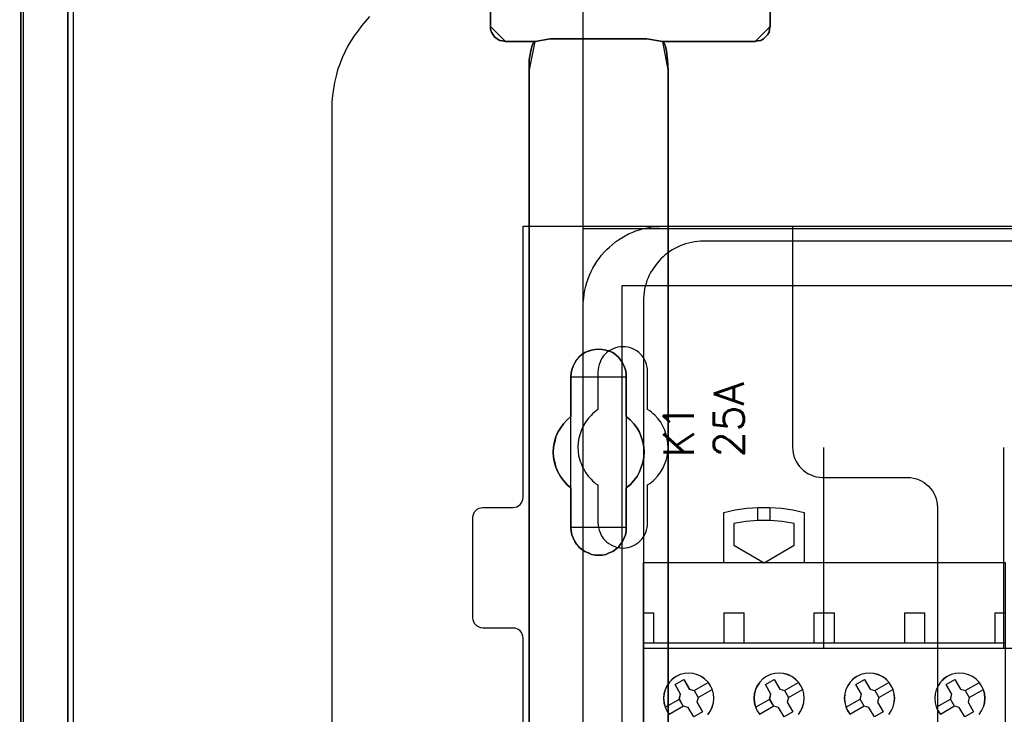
# Model space of a CAD drawing. Extents: x -543332 to -314699, y -9028 to 155584.
# Tile 113 of 256: x -445750 to -444770, y 24107 to 24799. Entities that reach past the tile are written whole.
import ezdxf

# ---------------------------------------------------------------- set-up
doc = ezdxf.new("R2010")
doc.units = 0
doc.header["$MEASUREMENT"] = 0
doc.layers.get('0').update_dxf_attribs({"color": 8})
for name, color, linetype in [('30', 7, 'Continuous'), ('45', 8, 'Continuous'), ('5', 7, 'Continuous'), ('50', 7, 'Continuous')]:
    doc.layers.add(name, color=color, linetype=linetype)
doc.styles.get("Standard").update_dxf_attribs({"font": 'txt', "bigfont": 'BIGFONT.SHX'})

# ---------------------------------------------------------------- blocks, each defined once
blk = doc.blocks.new('*U1079')
at = {"layer": '5', "color": 7}
blk.add_lwpolyline([(447.795111, -804.275625), (447.898218, -803.248125), (447.949772, -802.220625), (448.001326, -801.193125), (448.001326, -801.193125), (448.001326, -20.806875), (447.949772, -19.779375), (447.898218, -18.751875), (447.795111, -17.724375)], dxfattribs=at)
at = {"layer": '5', "color": 59}
blk.add_lwpolyline([(447.998674, -20.806406), (447.998674, -780.795001), (447.998674, -20.806406)], close=True, dxfattribs=at)
blk = doc.blocks.new('*U1106')
at = {"layer": '5', "color": 7}
for points in [[(447.998674, -20.806875), (447.998674, -801.193125)], [(452.691009, -801.191648), (452.691009, -20.805704)], [(452.691009, -20.805704), (452.691009, -801.191648)], [(522.598844, -390.859656), (522.598844, -415.622431), (522.547287, -415.879306), (522.495729, -416.187556), (522.341056, -416.444431), (522.134825, -416.649932), (521.928594, -416.855432), (521.670805, -417.009557), (521.361458, -417.060932), (521.103669, -417.112307), (511.874832, -417.112307), (511.977947, -417.163682), (512.081063, -417.369182), (512.184178, -417.626058), (512.287294, -418.037058), (512.390409, -418.961809), (512.441967, -420.09206), (512.441967, -743.189759)], [(498.624489, -648.762415), (498.624489, -523.253164), (498.624489, -498.747264), (498.624489, -420.09206), (498.624489, -418.961809), (498.779163, -418.037058), (498.882278, -417.626058), (498.985394, -417.369182), (499.088509, -417.163682), (499.191625, -417.112307), (496.252833, -417.112307), (495.943486, -417.060932), (495.685698, -417.009557), (495.427909, -416.855432), (495.17012, -416.649932), (495.015447, -416.444431), (494.860773, -416.187556), (494.757658, -415.879306), (494.757658, -415.622431), (494.757658, -390.859656)], [(494.757658, -390.858683), (494.757658, -415.623239), (494.757658, -415.880132), (494.860773, -416.188405), (495.015447, -416.445299), (495.17012, -416.650814), (495.427909, -416.856329), (495.685698, -417.010465), (495.943486, -417.061844), (496.252833, -417.113222), (499.191625, -417.113222), (500.6868, -416.856329), (510.328099, -416.856329), (511.874832, -417.113222), (521.103669, -417.113222), (521.361458, -417.061844), (521.670805, -417.010465), (521.928594, -416.856329), (522.134825, -416.650814), (522.341056, -416.445299), (522.495729, -416.188405), (522.547287, -415.880132), (522.598844, -415.623239), (522.598844, -390.858683)], [(512.442723, -743.189733), (512.442723, -420.09035), (512.391166, -418.960093), (512.288053, -418.035337), (512.184939, -417.624335), (512.081826, -417.367458), (511.978713, -417.161957), (511.875599, -417.110582), (510.328897, -416.853705), (510.328897, -416.853705), (500.687789, -416.853705), (499.192644, -417.110582), (499.089531, -417.161957), (498.986417, -417.367458), (498.883304, -417.624335), (498.780191, -418.035337), (498.62552, -418.960093), (498.62552, -420.09035), (498.62552, -498.745964), (498.62552, -523.251991), (498.62552, -648.761896)]]:
    blk.add_lwpolyline(points, dxfattribs=at)
at = {"layer": '5', "color": 59}
blk.add_lwpolyline([(452.691009, -12.740183), (452.691009, -801.190946), (452.691009, -12.740183)], close=True, dxfattribs=at)
at = {"layer": '5', "color": 7}
for points in [[(494.757658, -390.8596), (494.757658, -415.62497), (494.757658, -390.8596)], [(522.596193, -390.8596), (522.596193, -415.62497), (522.596193, -390.8596)], [(494.757658, -415.622322), (494.757658, -415.879373), (494.860957, -416.187836), (495.015906, -416.444888), (495.170854, -416.650529), (495.429102, -416.85617), (495.687349, -417.010402), (495.945597, -417.061812), (496.255494, -417.113222), (494.757658, -415.622322)], [(521.101009, -417.113222), (521.359256, -417.061812), (521.669153, -417.010402), (521.927401, -416.85617), (522.133999, -416.650529), (522.340597, -416.444888), (522.495545, -416.187836), (522.547195, -415.879373), (522.598844, -415.622322), (521.101009, -417.113222)], [(496.252843, -417.110574), (499.195493, -417.110574), (496.252843, -417.110574)], [(499.195493, -417.110574), (499.091862, -417.16203), (498.98823, -417.367854), (498.884599, -417.625134), (498.780968, -418.036783), (498.62552, -418.962991), (498.62552, -420.095024), (499.195493, -417.110574)], [(499.195493, -417.110574), (499.091862, -417.16203), (498.98823, -417.367854), (498.884599, -417.625134), (498.780968, -418.036783), (498.62552, -418.962991), (498.62552, -420.095024), (499.195493, -417.110574)], [(499.195493, -417.110574), (499.091862, -417.16203), (498.98823, -417.367854), (498.884599, -417.625134), (498.780968, -418.036783), (498.62552, -418.962991), (498.62552, -420.095024), (499.195493, -417.110574)], [(499.195493, -417.110574), (499.091862, -417.16203), (498.98823, -417.367854), (498.884599, -417.625134), (498.780968, -418.036783), (498.62552, -418.962991), (498.62552, -420.095024), (499.195493, -417.110574)], [(499.195493, -417.110574), (499.091862, -417.16203), (498.98823, -417.367854), (498.884599, -417.625134), (498.780968, -418.036783), (498.62552, -418.962991), (498.62552, -420.095024), (499.195493, -417.110574)], [(499.195493, -417.110574), (499.091862, -417.16203), (498.98823, -417.367854), (498.884599, -417.625134), (498.780968, -418.036783), (498.62552, -418.962991), (498.62552, -420.095024), (499.195493, -417.110574)], [(499.195493, -417.110574), (499.091862, -417.16203), (498.98823, -417.367854), (498.884599, -417.625134), (498.780968, -418.036783), (498.62552, -418.962991), (498.62552, -420.095024), (499.195493, -417.110574)], [(499.195493, -417.110574), (499.091862, -417.16203), (498.98823, -417.367854), (498.884599, -417.625134), (498.780968, -418.036783), (498.62552, -418.962991), (498.62552, -420.095024), (499.195493, -417.110574)], [(499.195493, -417.110574), (499.091862, -417.16203), (498.98823, -417.367854), (498.884599, -417.625134), (498.780968, -418.036783), (498.62552, -418.962991), (498.62552, -420.095024), (499.195493, -417.110574)], [(499.195493, -417.110574), (499.091862, -417.16203), (498.98823, -417.367854), (498.884599, -417.625134), (498.780968, -418.036783), (498.62552, -418.962991), (498.62552, -420.095024), (499.195493, -417.110574)], [(499.195493, -417.110574), (499.091862, -417.16203), (498.98823, -417.367854), (498.884599, -417.625134), (498.780968, -418.036783), (498.62552, -418.962991), (498.62552, -420.095024), (499.195493, -417.110574)], [(499.195493, -417.110574), (499.091862, -417.16203), (498.98823, -417.367854), (498.884599, -417.625134), (498.780968, -418.036783), (498.62552, -418.962991), (498.62552, -420.095024), (499.195493, -417.110574)], [(499.195493, -417.110574), (499.091862, -417.16203), (498.98823, -417.367854), (498.884599, -417.625134), (498.780968, -418.036783), (498.62552, -418.962991), (498.62552, -420.095024), (499.195493, -417.110574)], [(499.195493, -417.110574), (499.091862, -417.16203), (498.98823, -417.367854), (498.884599, -417.625134), (498.780968, -418.036783), (498.62552, -418.962991), (498.62552, -420.095024), (499.195493, -417.110574)], [(499.195493, -417.110574), (499.091862, -417.16203), (498.98823, -417.367854), (498.884599, -417.625134), (498.780968, -418.036783), (498.62552, -418.962991), (498.62552, -420.095024), (499.195493, -417.110574)], [(499.195493, -417.110574), (499.091862, -417.16203), (498.98823, -417.367854), (498.884599, -417.625134), (498.780968, -418.036783), (498.62552, -418.962991), (498.62552, -420.095024), (499.195493, -417.110574)], [(499.195493, -417.110574), (499.091862, -417.16203), (498.98823, -417.367854), (498.884599, -417.625134), (498.780968, -418.036783), (498.62552, -418.962991), (498.62552, -420.095024), (499.195493, -417.110574)], [(499.195493, -417.110574), (499.091862, -417.16203), (498.98823, -417.367854), (498.884599, -417.625134), (498.780968, -418.036783), (498.62552, -418.962991), (498.62552, -420.095024), (499.195493, -417.110574)], [(499.195493, -417.110574), (499.091862, -417.16203), (498.98823, -417.367854), (498.884599, -417.625134), (498.780968, -418.036783), (498.62552, -418.962991), (498.62552, -420.095024), (499.195493, -417.110574)], [(499.195493, -417.110574), (499.091862, -417.16203), (498.98823, -417.367854), (498.884599, -417.625134), (498.780968, -418.036783), (498.62552, -418.962991), (498.62552, -420.095024), (499.195493, -417.110574)], [(499.195493, -417.110574), (499.091862, -417.16203), (498.98823, -417.367854), (498.884599, -417.625134), (498.780968, -418.036783), (498.62552, -418.962991), (498.62552, -420.095024), (499.195493, -417.110574)], [(500.690678, -416.853705), (499.192842, -417.113222), (500.690678, -416.853705)], [(499.192842, -417.110574), (499.192842, -417.110574), (499.192842, -417.110574)], [(510.329847, -416.853705), (500.688027, -416.853705), (510.329847, -416.853705)], [(511.875401, -417.113222), (510.327196, -416.853705), (511.875401, -417.113222)], [(511.875401, -417.110574), (521.10366, -417.110574), (511.875401, -417.110574)], [(512.442723, -420.095024), (512.391148, -418.962991), (512.287999, -418.036783), (512.18485, -417.625134), (512.0817, -417.367854), (511.978551, -417.16203), (511.875401, -417.110574), (512.442723, -420.095024)], [(511.875401, -417.110574), (511.875401, -417.110574), (511.875401, -417.110574)], [(512.442723, -420.095024), (512.391148, -418.962991), (512.287999, -418.036783), (512.18485, -417.625134), (512.0817, -417.367854), (511.978551, -417.16203), (511.875401, -417.110574), (512.442723, -420.095024)], [(512.442723, -420.095024), (512.391148, -418.962991), (512.287999, -418.036783), (512.18485, -417.625134), (512.0817, -417.367854), (511.978551, -417.16203), (511.875401, -417.110574), (512.442723, -420.095024)], [(512.442723, -420.095024), (512.391148, -418.962991), (512.287999, -418.036783), (512.18485, -417.625134), (512.0817, -417.367854), (511.978551, -417.16203), (511.875401, -417.110574), (512.442723, -420.095024)], [(512.442723, -420.095024), (512.391148, -418.962991), (512.287999, -418.036783), (512.18485, -417.625134), (512.0817, -417.367854), (511.978551, -417.16203), (511.875401, -417.110574), (512.442723, -420.095024)], [(512.442723, -420.095024), (512.391148, -418.962991), (512.287999, -418.036783), (512.18485, -417.625134), (512.0817, -417.367854), (511.978551, -417.16203), (511.875401, -417.110574), (512.442723, -420.095024)], [(512.442723, -420.095024), (512.391148, -418.962991), (512.287999, -418.036783), (512.18485, -417.625134), (512.0817, -417.367854), (511.978551, -417.16203), (511.875401, -417.110574), (512.442723, -420.095024)], [(512.442723, -420.095024), (512.391148, -418.962991), (512.287999, -418.036783), (512.18485, -417.625134), (512.0817, -417.367854), (511.978551, -417.16203), (511.875401, -417.110574), (512.442723, -420.095024)], [(512.442723, -420.095024), (512.391148, -418.962991), (512.287999, -418.036783), (512.18485, -417.625134), (512.0817, -417.367854), (511.978551, -417.16203), (511.875401, -417.110574), (512.442723, -420.095024)], [(512.442723, -420.095024), (512.391148, -418.962991), (512.287999, -418.036783), (512.18485, -417.625134), (512.0817, -417.367854), (511.978551, -417.16203), (511.875401, -417.110574), (512.442723, -420.095024)], [(512.442723, -420.095024), (512.391148, -418.962991), (512.287999, -418.036783), (512.18485, -417.625134), (512.0817, -417.367854), (511.978551, -417.16203), (511.875401, -417.110574), (512.442723, -420.095024)], [(512.442723, -420.095024), (512.391148, -418.962991), (512.287999, -418.036783), (512.18485, -417.625134), (512.0817, -417.367854), (511.978551, -417.16203), (511.875401, -417.110574), (512.442723, -420.095024)], [(512.442723, -420.095024), (512.391148, -418.962991), (512.287999, -418.036783), (512.18485, -417.625134), (512.0817, -417.367854), (511.978551, -417.16203), (511.875401, -417.110574), (512.442723, -420.095024)], [(512.442723, -420.095024), (512.391148, -418.962991), (512.287999, -418.036783), (512.18485, -417.625134), (512.0817, -417.367854), (511.978551, -417.16203), (511.875401, -417.110574), (512.442723, -420.095024)], [(512.442723, -420.095024), (512.391148, -418.962991), (512.287999, -418.036783), (512.18485, -417.625134), (512.0817, -417.367854), (511.978551, -417.16203), (511.875401, -417.110574), (512.442723, -420.095024)], [(512.442723, -420.095024), (512.391148, -418.962991), (512.287999, -418.036783), (512.18485, -417.625134), (512.0817, -417.367854), (511.978551, -417.16203), (511.875401, -417.110574), (512.442723, -420.095024)], [(512.442723, -420.095024), (512.391148, -418.962991), (512.287999, -418.036783), (512.18485, -417.625134), (512.0817, -417.367854), (511.978551, -417.16203), (511.875401, -417.110574), (512.442723, -420.095024)], [(512.442723, -420.095024), (512.391148, -418.962991), (512.287999, -418.036783), (512.18485, -417.625134), (512.0817, -417.367854), (511.978551, -417.16203), (511.875401, -417.110574), (512.442723, -420.095024)], [(512.442723, -420.095024), (512.391148, -418.962991), (512.287999, -418.036783), (512.18485, -417.625134), (512.0817, -417.367854), (511.978551, -417.16203), (511.875401, -417.110574), (512.442723, -420.095024)], [(512.442723, -420.095024), (512.391148, -418.962991), (512.287999, -418.036783), (512.18485, -417.625134), (512.0817, -417.367854), (511.978551, -417.16203), (511.875401, -417.110574), (512.442723, -420.095024)], [(512.442723, -420.095024), (512.391148, -418.962991), (512.287999, -418.036783), (512.18485, -417.625134), (512.0817, -417.367854), (511.978551, -417.16203), (511.875401, -417.110574), (512.442723, -420.095024)], [(498.62552, -420.092375), (498.62552, -420.092375), (498.62552, -420.092375)], [(498.62552, -420.092375), (498.62552, -498.747316), (498.62552, -420.092375)], [(512.440072, -743.18882), (512.440072, -420.092375), (512.440072, -743.18882)], [(512.440072, -420.092375), (512.440072, -420.092375), (512.440072, -420.092375)], [(504.141605, -448.090654), (504.502628, -447.936505), (504.812076, -447.833739), (505.173099, -447.782356), (505.534122, -447.730973), (505.895145, -447.782356), (506.256168, -447.833739), (506.565616, -447.936505), (506.926639, -448.090654), (507.236087, -448.296187), (507.493961, -448.553103), (507.70026, -448.810018), (507.906558, -449.118317), (508.061283, -449.426616), (508.216007, -449.786298), (508.267581, -450.14598), (508.267581, -450.505662), (508.267581, -454.462163), (508.680179, -454.770462), (509.041202, -455.181527), (509.35065, -455.592592), (509.608524, -456.003657), (509.763248, -456.466105), (509.917972, -456.979937), (510.021122, -457.493768), (510.072696, -458.007599), (510.021122, -458.521431), (509.917972, -459.035262), (509.763248, -459.49771), (509.608524, -459.960158), (509.35065, -460.422606), (509.041202, -460.833672), (508.680179, -461.244737), (508.267581, -461.553035), (508.267581, -465.509537), (508.267581, -465.869219), (508.216007, -466.2289), (508.061283, -466.537199), (507.906558, -466.896881), (507.70026, -467.153797), (507.493961, -467.462096), (507.236087, -467.667628), (506.926639, -467.873161), (506.565616, -468.02731), (506.256168, -468.18146), (505.895145, -468.232843), (505.534122, -468.232843), (505.173099, -468.232843), (504.812076, -468.18146), (504.502628, -468.02731), (504.141605, -467.873161), (503.832156, -467.667628), (503.574283, -467.462096), (503.316409, -467.153797), (503.161685, -466.896881), (503.006961, -466.537199), (502.852237, -466.2289), (502.800662, -465.869219), (502.749087, -465.509537), (502.749087, -461.553035), (502.388064, -461.244737), (502.027041, -460.833672), (501.717593, -460.422606), (501.459719, -459.960158), (501.253421, -459.49771), (501.150271, -459.035262), (501.047122, -458.521431), (500.995547, -458.007599), (501.047122, -457.493768), (501.150271, -456.979937), (501.253421, -456.466105), (501.459719, -456.003657), (501.717593, -455.592592), (502.027041, -455.181527), (502.388064, -454.770462), (502.749087, -454.462163), (502.749087, -450.505662), (502.800662, -450.14598), (502.852237, -449.786298), (503.006961, -449.426616), (503.161685, -449.118317), (503.316409, -448.810018), (503.574283, -448.553103), (503.832156, -448.296187), (504.141605, -448.090654)], [(506.926639, -448.090654), (506.565616, -447.936505), (506.256168, -447.833739), (505.895145, -447.782356), (505.534122, -447.730973), (505.173099, -447.782356), (504.812076, -447.833739), (504.502628, -447.936505), (504.141605, -448.090654), (503.832156, -448.296187), (503.574283, -448.553103), (503.316409, -448.810018), (503.161685, -449.118317), (503.006961, -449.426616), (502.852237, -449.786298), (502.800662, -450.14598), (502.749087, -450.505662), (502.749087, -454.462163), (502.388064, -454.770462), (502.027041, -455.181527), (501.717593, -455.592592), (501.459719, -456.003657), (501.253421, -456.466105), (501.150271, -456.979937), (501.047122, -457.493768), (500.995547, -458.007599), (501.047122, -458.521431), (501.150271, -459.035262), (501.253421, -459.49771), (501.459719, -459.960158), (501.717593, -460.422606), (502.027041, -460.833672), (502.388064, -461.244737), (502.749087, -461.553035), (502.749087, -465.509537), (502.800662, -465.869219), (502.852237, -466.2289), (503.006961, -466.537199), (503.161685, -466.896881), (503.316409, -467.153797), (503.574283, -467.462096), (503.832156, -467.667628), (504.141605, -467.873161), (504.502628, -468.02731), (504.812076, -468.18146), (505.173099, -468.232843), (505.534122, -468.232843), (505.895145, -468.232843), (506.256168, -468.18146), (506.565616, -468.02731), (506.926639, -467.873161), (507.236087, -467.667628), (507.493961, -467.462096), (507.70026, -467.153797), (507.906558, -466.896881), (508.061283, -466.537199), (508.216007, -466.2289), (508.267581, -465.869219), (508.267581, -465.509537), (508.267581, -461.553035), (508.680179, -461.244737), (509.041202, -460.833672), (509.35065, -460.422606), (509.608524, -459.960158), (509.763248, -459.49771), (509.917972, -459.035262), (510.021122, -458.521431), (510.072696, -458.007599), (510.021122, -457.493768), (509.917972, -456.979937), (509.763248, -456.466105), (509.608524, -456.003657), (509.35065, -455.592592), (509.041202, -455.181527), (508.680179, -454.770462), (508.267581, -454.462163), (508.267581, -450.505662), (508.267581, -450.14598), (508.216007, -449.786298), (508.061283, -449.426616), (507.906558, -449.118317), (507.70026, -448.810018), (507.493961, -448.553103), (507.236087, -448.296187), (506.926639, -448.090654)], [(506.926639, -448.090654), (506.565616, -447.936505), (506.256168, -447.833739), (505.895145, -447.782356), (505.534122, -447.730973), (505.173099, -447.782356), (504.812076, -447.833739), (504.502628, -447.936505), (504.141605, -448.090654), (503.832156, -448.296187), (503.574283, -448.553103), (503.316409, -448.810018), (503.161685, -449.118317), (503.006961, -449.426616), (502.852237, -449.786298), (502.800662, -450.14598), (502.749087, -450.505662), (502.749087, -454.462163), (502.388064, -454.770462), (502.027041, -455.181527), (501.717593, -455.592592), (501.459719, -456.003657), (501.253421, -456.466105), (501.150271, -456.979937), (501.047122, -457.493768), (500.995547, -458.007599), (501.047122, -458.521431), (501.150271, -459.035262), (501.253421, -459.49771), (501.459719, -459.960158), (501.717593, -460.422606), (502.027041, -460.833672), (502.388064, -461.244737), (502.749087, -461.553035), (502.749087, -465.509537), (502.800662, -465.869219), (502.852237, -466.2289), (503.006961, -466.537199), (503.161685, -466.896881), (503.316409, -467.153797), (503.574283, -467.462096), (503.832156, -467.667628), (504.141605, -467.873161), (504.502628, -468.02731), (504.812076, -468.18146), (505.173099, -468.232843), (505.534122, -468.232843), (505.895145, -468.232843), (506.256168, -468.18146), (506.565616, -468.02731), (506.926639, -467.873161), (507.236087, -467.667628), (507.493961, -467.462096), (507.70026, -467.153797), (507.906558, -466.896881), (508.061283, -466.537199), (508.216007, -466.2289), (508.267581, -465.869219), (508.267581, -465.509537), (508.267581, -461.553035), (508.680179, -461.244737), (509.041202, -460.833672), (509.35065, -460.422606), (509.608524, -459.960158), (509.763248, -459.49771), (509.917972, -459.035262), (510.021122, -458.521431), (510.072696, -458.007599), (510.021122, -457.493768), (509.917972, -456.979937), (509.763248, -456.466105), (509.608524, -456.003657), (509.35065, -455.592592), (509.041202, -455.181527), (508.680179, -454.770462), (508.267581, -454.462163), (508.267581, -450.505662), (508.267581, -450.14598), (508.216007, -449.786298), (508.061283, -449.426616), (507.906558, -449.118317), (507.70026, -448.810018), (507.493961, -448.553103), (507.236087, -448.296187), (506.926639, -448.090654)], [(508.26734, -450.508867), (508.26734, -450.14877), (508.215757, -449.788672), (508.061006, -449.428575), (507.906254, -449.11992), (507.69992, -448.811265), (507.493585, -448.554053), (507.235666, -448.29684), (506.926164, -448.09107), (506.565078, -447.936743), (506.255575, -447.833858), (505.894489, -447.782415), (505.533403, -447.730973), (505.172317, -447.782415), (504.811231, -447.833858), (504.501729, -447.936743), (504.140643, -448.09107), (503.83114, -448.29684), (503.573222, -448.554053), (503.315303, -448.811265), (503.160552, -449.11992), (503.005801, -449.428575), (502.85105, -449.788672), (502.799466, -450.14877), (502.747882, -450.508867), (508.26734, -450.508867)], [(502.747882, -450.506219), (502.747882, -454.462535), (502.747882, -450.506219)], [(508.264689, -454.462535), (508.264689, -450.506219), (508.264689, -454.462535)], [(502.750533, -454.459887), (502.389213, -454.768337), (502.027892, -455.179604), (501.718188, -455.590871), (501.460102, -456.002138), (501.253633, -456.464813), (501.150399, -456.978897), (501.047164, -457.492981), (500.995547, -458.007065), (501.047164, -458.521149), (501.150399, -459.035233), (501.253633, -459.497908), (501.460102, -459.960583), (501.718188, -460.423259), (502.027892, -460.834526), (502.389213, -461.245793), (502.750533, -461.554243), (502.750533, -454.459887)], [(508.264689, -461.554243), (508.677948, -461.245793), (509.03955, -460.834526), (509.349494, -460.423259), (509.60778, -459.960583), (509.762752, -459.497908), (509.917724, -459.035233), (510.021039, -458.521149), (510.072696, -458.007065), (510.021039, -457.492981), (509.917724, -456.978897), (509.762752, -456.464813), (509.60778, -456.002138), (509.349494, -455.590871), (509.03955, -455.179604), (508.677948, -454.768337), (508.264689, -454.459887), (508.264689, -461.554243)], [(502.747882, -461.551595), (502.747882, -465.507911), (502.747882, -461.551595)], [(508.264689, -465.507911), (508.264689, -461.551595), (508.264689, -465.507911)], [(502.747882, -465.507911), (502.799466, -465.867807), (502.85105, -466.227704), (503.005801, -466.536187), (503.160552, -466.896084), (503.315303, -467.153153), (503.573222, -467.461635), (503.83114, -467.667291), (504.140643, -467.872946), (504.501729, -468.027187), (504.811231, -468.181429), (505.172317, -468.232843), (505.533403, -468.232843), (505.894489, -468.232843), (506.255575, -468.181429), (506.565078, -468.027187), (506.926164, -467.872946), (507.235666, -467.667291), (507.493585, -467.461635), (507.69992, -467.153153), (507.906254, -466.896084), (508.061006, -466.536187), (508.215757, -466.227704), (508.26734, -465.867807), (508.26734, -465.507911), (502.747882, -465.507911)]]:
    blk.add_lwpolyline(points, close=True, dxfattribs=at)
at = {"layer": '50', "color": 7}
for points in [[(448.234617, -20.558787), (448.234617, -801.133213)], [(453.20531, -20.552831), (453.20531, -801.136518)], [(478.978688, -423.785117), (478.978688, -737.446126)], [(482.727182, -414.64587), (482.316388, -415.107967), (481.905595, -415.570064), (481.54615, -416.083505), (481.186705, -416.545601), (480.827261, -417.110386), (480.519165, -417.623827), (480.262419, -418.188612), (480.005673, -418.753397), (479.748927, -419.369526), (479.54353, -419.934311), (479.389482, -420.55044), (479.235434, -421.217913), (479.132736, -421.834042), (479.030037, -422.501515), (478.978688, -423.117644), (478.978688, -423.785117)], [(503.983265, -85.921426), (839.76091, -85.921426), (839.76091, -735.000783), (503.983265, -735.000783), (503.983265, -85.921426)], [(839.76091, -435.77199), (503.983265, -435.77199), (503.983265, -385.150219), (839.76091, -385.150219), (839.76091, -435.77199)], [(507.824617, -728.385739), (835.919558, -728.385739), (835.919558, -441.457538), (507.824617, -441.457538), (507.824617, -728.385739)]]:
    blk.add_lwpolyline(points, dxfattribs=at)
blk = doc.blocks.new('*U1125')
at = {"layer": '50', "color": 7}
for points in [[(503.999172, -502.523649), (503.999172, -443.506853), (503.999172, -443.086505), (504.041172, -442.687175), (504.083172, -442.287845), (504.167173, -441.888514), (504.251174, -441.489184), (504.356175, -441.110871), (504.482176, -440.753576), (504.629177, -440.375263), (504.776178, -440.017968), (504.96518, -439.68169), (505.154182, -439.345412), (505.364184, -439.009134), (505.574186, -438.71489), (505.826188, -438.39963), (506.07819, -438.105386), (506.330192, -437.832161), (506.603195, -437.579952), (506.897197, -437.327744), (507.1912, -437.075535), (507.506203, -436.865361), (507.842206, -436.655187), (508.178209, -436.466031), (508.514212, -436.276875), (508.871215, -436.129753), (509.228218, -435.982631), (509.606221, -435.856527), (509.984225, -435.75144), (510.383228, -435.667371), (510.782232, -435.583301), (511.181235, -435.541266), (511.580239, -435.520249), (512.000243, -435.499232), (832.001083, -435.499232)], [(827.968097, -436.990132), (515.970229, -436.990132), (515.676228, -437.01115), (515.361227, -437.032167), (515.067226, -437.074202), (514.773226, -437.116237), (514.479225, -437.179289), (514.185224, -437.263358), (513.912223, -437.368445), (513.639222, -437.473532), (513.366222, -437.578619), (513.114221, -437.725741), (512.86222, -437.851845), (512.63122, -438.019984), (512.379219, -438.188123), (512.169218, -438.356262), (511.938218, -438.545418), (511.728217, -438.755592), (511.539217, -438.944749), (511.350216, -439.17594), (511.182216, -439.407131), (511.014215, -439.638322), (510.846215, -439.869513), (510.699214, -440.121722), (510.573214, -440.394948), (510.468214, -440.647156), (510.342213, -440.920382), (510.258213, -441.193608), (510.174213, -441.487852), (510.111213, -441.782095), (510.048212, -442.076338), (510.027212, -442.370582), (510.006212, -442.685842), (509.985212, -443.001103), (509.985212, -577.995737)], [(827.968097, -436.990132), (515.970229, -436.990132), (515.676228, -437.011151), (515.361227, -437.03217), (515.067226, -437.074208), (514.773226, -437.116246), (514.479225, -437.179302), (514.185224, -437.263378), (513.912223, -437.368472), (513.639222, -437.473567), (513.366222, -437.578661), (513.114221, -437.725794), (512.86222, -437.851907), (512.63122, -438.020058), (512.379219, -438.188209), (512.169218, -438.35636), (511.938218, -438.54553), (511.728217, -438.755719), (511.539217, -438.944889), (511.350216, -439.176097), (511.182216, -439.407305), (511.014215, -439.638513), (510.846215, -439.869721), (510.699214, -440.121948), (510.573214, -440.395193), (510.468214, -440.64742), (510.342213, -440.920665), (510.258213, -441.193911), (510.174213, -441.488176), (510.111213, -441.78244), (510.048212, -442.076705), (510.027212, -442.370969), (510.006212, -442.686253), (509.985212, -443.001536), (509.985212, -477.51456), (834.016113, -477.51456)], [(827.968097, -436.990132), (515.970229, -436.990132), (515.676228, -437.011151), (515.361227, -437.03217), (515.067226, -437.074208), (514.773226, -437.116246), (514.479225, -437.179302), (514.185224, -437.263378), (513.912223, -437.368472), (513.639222, -437.473567), (513.366222, -437.578661), (513.114221, -437.725794), (512.86222, -437.851907), (512.63122, -438.020058), (512.379219, -438.188209), (512.169218, -438.35636), (511.938218, -438.54553), (511.728217, -438.755719), (511.539217, -438.944889), (511.350216, -439.176097), (511.182216, -439.407305), (511.014215, -439.638513), (510.846215, -439.869721), (510.699214, -440.121948), (510.573214, -440.395193), (510.468214, -440.64742), (510.342213, -440.920665), (510.258213, -441.193911), (510.174213, -441.488176), (510.111213, -441.78244), (510.048212, -442.076705), (510.027212, -442.370969), (510.006212, -442.686253), (509.985212, -443.001536), (509.985212, -477.51456), (834.016113, -477.51456)], [(527.95924, -477.55693), (527.95924, -457.544965)], [(545.872295, -477.55693), (545.872295, -457.544965)]]:
    blk.add_lwpolyline(points, dxfattribs=at)
blk = doc.blocks.new('*U1126')
at = {"layer": '30', "color": 7}
for points in [[(498.012275, -544.482416), (498.012275, -476.517071), (497.989898, -476.314459), (497.92277, -476.111846), (497.833266, -475.931746), (497.699009, -475.774158), (497.564752, -475.661595), (497.385743, -475.571545), (497.206734, -475.52652), (497.005349, -475.504007), (494.006947, -475.504007), (494.006947, -475.504007), (493.805562, -475.481495), (493.626552, -475.413957), (493.447543, -475.323907), (493.313287, -475.188832), (493.17903, -475.053757), (493.089525, -474.873656), (493.022397, -474.693556), (493.000021, -474.490943), (493.000021, -464.540403), (493.022397, -464.315277), (493.089525, -464.112664), (493.17903, -463.932564), (493.313287, -463.797489), (493.447543, -463.662414), (493.626552, -463.572364), (493.805562, -463.527338), (494.006947, -463.504826), (497.005349, -463.504826), (497.206734, -463.482313), (497.385743, -463.437288), (497.564752, -463.324726), (497.699009, -463.212163), (497.833266, -463.054575), (497.92277, -462.874475), (497.989898, -462.694375), (498.012275, -462.491762), (498.012275, -435.499232), (524.841258, -435.499232), (524.841258, -457.516491), (524.863635, -457.809154), (524.908387, -458.101817), (524.975515, -458.39448), (525.06502, -458.664631), (525.199277, -458.934781), (525.35591, -459.182419), (525.534919, -459.407544), (525.713928, -459.63267), (525.937689, -459.81277), (526.16145, -459.99287), (526.407588, -460.150458), (526.676101, -460.263021), (526.944615, -460.375583), (527.213129, -460.443121), (527.526394, -460.488146), (527.817284, -460.510659), (536.297839, -460.510659), (536.588729, -460.533171), (536.879618, -460.578196), (537.170508, -460.645734), (537.439022, -460.758297), (537.707535, -460.870859), (537.953673, -461.028447), (538.177434, -461.208547), (538.378819, -461.388648), (538.580204, -461.613773), (538.759213, -461.838898), (538.89347, -462.086536), (539.027727, -462.356687), (539.139608, -462.626837), (539.206736, -462.9195), (539.251488, -463.212163), (539.273865, -463.504826), (539.273865, -557.494662)], [(494.006947, -475.504007), (493.805562, -475.481495), (493.626552, -475.413957), (493.447543, -475.323907), (493.313287, -475.188832), (493.17903, -475.053757), (493.089525, -474.873656), (493.022397, -474.693556), (493.000021, -474.490943), (493.000021, -464.540403), (493.022397, -464.315277), (493.089525, -464.112664), (493.17903, -463.932564), (493.313287, -463.797489), (493.447543, -463.662414), (493.626552, -463.572364), (493.805562, -463.527338), (494.006947, -463.504826), (497.005349, -463.504826), (497.206734, -463.482313), (497.385743, -463.437288), (497.564752, -463.324726), (497.699009, -463.212163), (497.833266, -463.054575), (497.92277, -462.874475), (497.989898, -462.694375), (498.012275, -462.491762), (498.012275, -435.499232), (524.841258, -435.499232), (524.841258, -457.516491), (524.863635, -457.809154), (524.908387, -458.101817), (524.975515, -458.39448), (525.06502, -458.664631), (525.199277, -458.934781), (525.35591, -459.182419), (525.534919, -459.407544), (525.713928, -459.63267), (525.937689, -459.81277), (526.16145, -459.99287), (526.407588, -460.150458), (526.676101, -460.263021), (526.944615, -460.375583), (527.213129, -460.443121), (527.526394, -460.488146), (527.817284, -460.510659), (536.297839, -460.510659), (536.588729, -460.533171), (536.879618, -460.578196), (537.170508, -460.645734), (537.439022, -460.758297), (537.707535, -460.870859), (537.953673, -461.028447), (538.177434, -461.208547), (538.378819, -461.388648), (538.580204, -461.613773), (538.759213, -461.838898), (538.89347, -462.086536), (539.027727, -462.356687), (539.139608, -462.626837), (539.206736, -462.9195), (539.251488, -463.212163), (539.273865, -463.504826), (539.273865, -557.494662)], [(498.012275, -544.482416), (498.012275, -476.517071), (497.989898, -476.314459), (497.92277, -476.111846), (497.833266, -475.931746), (497.699009, -475.774158), (497.564752, -475.661595), (497.385743, -475.571545), (497.206734, -475.52652), (497.005349, -475.504007), (494.006947, -475.504007)], [(510.408935, -465.014691), (510.408935, -461.254668), (510.610341, -461.119577), (510.789369, -460.984486), (510.968396, -460.849396), (511.125046, -460.69179), (511.415965, -460.354063), (511.684507, -459.993822), (511.908291, -459.63358), (512.087319, -459.228308), (512.243968, -458.823036), (512.35586, -458.417764), (512.422996, -457.989977), (512.445374, -457.539675), (512.422996, -457.111888), (512.35586, -456.661586), (512.266347, -456.233799), (512.109697, -455.806012), (511.93067, -455.40074), (511.706885, -454.995468), (511.438344, -454.635226), (511.125046, -454.320014), (510.968396, -454.184924), (510.789369, -454.027318), (510.610341, -453.892227), (510.408935, -453.757137), (510.408935, -450.019629), (510.386557, -449.771963), (510.364178, -449.524296), (510.297043, -449.27663), (510.229907, -449.051479), (510.118015, -448.826328), (510.006123, -448.623692), (509.849474, -448.421056), (509.692825, -448.240935), (509.536176, -448.083329), (509.334769, -447.925724), (509.133363, -447.813148), (508.931957, -447.700573), (508.708173, -447.610512), (508.46201, -447.542967), (508.215847, -447.497937), (507.969684, -447.497937), (507.701143, -447.497937), (507.45498, -447.542967), (507.208817, -447.610512), (506.985032, -447.700573), (506.761248, -447.813148), (506.559842, -447.925724), (506.358435, -448.083329), (506.179408, -448.240935), (506.022759, -448.421056), (505.888488, -448.623692), (505.754217, -448.826328), (505.664703, -449.051479), (505.57519, -449.27663), (505.508054, -449.524296), (505.485676, -449.771963), (505.463297, -450.019629), (505.463297, -453.757137), (505.28427, -453.892227), (505.105242, -454.027318), (504.926215, -454.184924), (504.769565, -454.342529), (504.478646, -454.657741), (504.210104, -455.017983), (503.98632, -455.40074), (503.807292, -455.783496), (503.673021, -456.188768), (503.561129, -456.616555), (503.493994, -457.044342), (503.471615, -457.47213), (503.493994, -457.922432), (503.538751, -458.350219), (503.605886, -458.57537), (503.650643, -458.778006), (503.717778, -459.003157), (503.807292, -459.205793), (503.896806, -459.430944), (504.008698, -459.63358), (504.12059, -459.836216), (504.254861, -460.038852), (504.501024, -460.376578), (504.769565, -460.69179), (504.926215, -460.849396), (505.082864, -460.984486), (505.261891, -461.142092), (505.463297, -461.254668), (505.463297, -465.014691), (505.485676, -465.262357), (505.508054, -465.510023), (505.57519, -465.757689), (505.664703, -465.98284), (505.754217, -466.207991), (505.888488, -466.410627), (506.022759, -466.613263), (506.179408, -466.793384), (506.358435, -466.95099), (506.559842, -467.086081), (506.761248, -467.221171), (506.985032, -467.333747), (507.208817, -467.423807), (507.45498, -467.491353), (507.701143, -467.513868), (507.969684, -467.536383), (508.215847, -467.513868), (508.46201, -467.491353), (508.708173, -467.423807), (508.931957, -467.333747), (509.133363, -467.221171), (509.334769, -467.086081), (509.536176, -466.95099), (509.692825, -466.793384), (509.849474, -466.613263), (510.006123, -466.410627), (510.118015, -466.207991), (510.229907, -465.98284), (510.297043, -465.757689), (510.364178, -465.510023), (510.386557, -465.262357), (510.408935, -465.014691)]]:
    blk.add_lwpolyline(points, dxfattribs=at)
blk = doc.blocks.new('*U1127')
at = {"layer": '45', "color": 7}
for points in [[(517.996645, -468.998154), (517.996645, -463.990004), (517.996645, -463.990004), (519.126539, -463.74399), (520.273996, -463.574123), (521.427307, -463.497975), (522.574764, -463.497975), (523.728075, -463.574123), (524.875532, -463.74399), (526.005426, -463.990004), (526.005426, -463.990004), (526.005426, -468.998154), (517.996645, -468.998154)], [(525.005986, -465.088103), (523.811035, -464.894653), (522.604369, -464.800858), (521.391845, -464.800858), (520.191036, -464.894653), (518.996086, -465.088103), (518.996086, -465.088103), (518.996086, -467.262959), (518.996086, -467.262959), (521.995178, -468.998154), (521.995178, -468.998154), (525.005986, -467.262959), (525.005986, -467.262959), (525.005986, -465.088103), (525.005986, -465.088103)], [(527.997408, -468.984913), (546.002195, -468.984913), (546.002195, -468.984913), (546.002195, -552.014574), (546.002195, -552.014574), (527.997408, -552.014574), (527.997408, -552.014574), (509.998467, -552.014574), (509.998467, -552.014574), (509.998467, -468.984913), (509.998467, -468.984913), (527.997408, -468.984913), (527.997408, -468.984913)], [(527.997408, -468.99021), (545.996893, -468.99021), (545.996893, -552.009278), (527.997408, -552.009278), (510.003769, -552.009278), (510.003769, -468.99021), (527.997408, -468.99021)], [(513.142597, -481.13376), (514.00263, -480.636712), (514.558433, -481.589874), (515.032329, -481.72437), (515.436018, -482.414389), (515.313156, -482.893893), (515.857258, -483.847055), (514.991375, -484.344103), (514.447272, -483.396789), (513.961676, -483.268141), (513.563837, -482.578122), (513.69255, -482.09277), (513.142597, -481.13376)], [(522.140215, -481.13376), (523.005924, -480.636712), (523.555766, -481.589874), (524.035415, -481.72437), (524.433174, -482.414389), (524.310336, -482.893893), (524.860179, -483.847055), (523.99447, -484.344103), (523.444628, -483.396789), (522.959129, -483.268141), (522.561371, -482.578122), (522.690057, -482.09277), (522.140215, -481.13376)], [(531.135182, -481.13376), (532.000891, -480.636712), (532.556582, -481.589874), (533.030383, -481.72437), (533.428141, -482.414389), (533.305304, -482.893893), (533.855146, -483.847055), (532.989437, -484.344103), (532.445444, -483.396789), (531.959945, -483.268141), (531.562187, -482.572274), (531.690874, -482.09277), (531.135182, -481.13376)], [(540.135451, -481.13376), (541.002004, -480.636712), (541.552382, -481.589874), (542.032499, -481.72437), (542.430645, -482.414389), (542.307688, -482.893893), (542.858066, -483.847055), (541.991513, -484.344103), (541.441135, -483.396789), (540.955163, -483.268141), (540.557018, -482.578122), (540.685829, -482.09277), (540.135451, -481.13376)]]:
    blk.add_lwpolyline(points, close=True, dxfattribs=at)
for points in [[(521.392623, -464.814099), (521.392623, -463.497975)], [(522.596193, -464.814099), (522.596193, -463.497975)], [(509.998467, -473.987243), (511.005861, -473.987243)], [(510.992606, -473.987243), (510.992606, -477.006118)], [(517.996645, -473.987243), (520.008782, -473.987243)], [(517.996645, -473.987243), (517.996645, -477.006118)], [(519.995526, -473.987243), (519.995526, -477.006118)], [(526.996914, -477.006118), (526.996914, -473.987243)], [(526.996914, -473.987243), (528.004308, -473.987243)], [(527.991053, -473.987243), (529.003749, -473.987243)], [(528.990494, -473.987243), (528.990494, -477.006118)], [(535.991881, -473.987243), (538.004018, -473.987243)], [(535.991881, -473.987243), (535.991881, -477.006118)], [(537.990763, -473.987243), (537.990763, -477.006118)], [(544.994801, -477.006118), (544.994801, -473.987243)], [(544.994801, -473.987243), (546.002195, -473.987243)], [(509.998467, -476.990229), (528.004308, -476.990229)], [(527.991053, -476.990229), (546.002195, -476.990229)], [(516.418333, -484.102552), (516.670427, -483.745243), (516.852168, -483.352788), (516.969421, -482.931046), (517.010459, -482.497589), (516.975283, -482.064132), (516.858031, -481.636533), (516.670427, -481.244078), (516.670427, -481.244078), (516.424196, -480.880912), (516.113477, -480.57632), (515.755856, -480.324446), (515.36306, -480.142863), (514.929225, -480.025712), (514.501253, -479.990567), (514.061556, -480.025712), (513.645309, -480.137005), (513.24665, -480.324446), (512.889029, -480.570463), (512.57831, -480.880912), (512.332079, -481.238221), (512.144475, -481.636533), (512.033085, -482.064132), (511.992047, -482.491732), (512.033085, -482.931046), (512.144475, -483.346931), (512.326217, -483.745243), (512.57831, -484.102552)], [(516.414283, -484.099141), (516.665843, -483.742589), (516.847201, -483.350965), (516.964205, -482.930116), (517.005157, -482.497577), (516.970056, -482.065038), (516.853051, -481.638344), (516.665843, -481.24672), (516.665843, -481.24672), (516.420133, -480.884322), (516.11007, -480.580376), (515.753205, -480.329036), (515.361239, -480.147837), (514.928321, -480.030934), (514.501253, -479.995863), (514.062485, -480.030934), (513.647118, -480.141992), (513.249301, -480.329036), (512.892436, -480.574531), (512.582373, -480.884322), (512.336663, -481.240875), (512.149455, -481.638344), (512.038301, -482.065038), (511.997349, -482.491732), (512.038301, -482.930116), (512.149455, -483.34512), (512.330813, -483.742589), (512.582373, -484.099141)], [(525.419408, -484.102181), (525.665536, -483.744723), (525.847201, -483.352105), (525.970265, -482.930187), (526.005426, -482.49655), (525.970265, -482.062912), (525.853062, -481.635134), (525.665536, -481.242516), (525.665536, -481.242516), (525.419408, -480.879198), (525.114678, -480.57448), (524.751347, -480.322501), (524.358714, -480.140842), (523.93092, -480.023643), (523.497267, -479.982623), (523.063613, -480.023643), (522.641679, -480.134982), (522.249047, -480.322501), (521.885715, -480.56862), (521.580986, -480.879198), (521.328998, -481.236656), (521.141472, -481.635134), (521.030128, -482.062912), (520.994967, -482.49069), (521.030128, -482.930187), (521.141472, -483.346245), (521.323138, -483.744723), (521.580986, -484.102181)], [(525.415346, -484.098768), (525.660953, -483.742066), (525.842234, -483.350278), (525.965038, -482.929252), (526.000124, -482.496531), (525.965038, -482.06381), (525.848082, -481.636937), (525.660953, -481.245149), (525.660953, -481.245149), (525.415346, -480.882599), (525.111261, -480.578525), (524.748699, -480.327079), (524.356897, -480.145804), (523.930009, -480.028852), (523.497273, -479.987919), (523.064537, -480.028852), (522.643496, -480.139956), (522.251695, -480.327079), (521.889132, -480.572677), (521.585048, -480.882599), (521.333593, -481.239301), (521.146464, -481.636937), (521.035356, -482.06381), (521.000269, -482.490683), (521.035356, -482.929252), (521.146464, -483.34443), (521.327745, -483.742066), (521.585048, -484.098768)], [(534.413883, -484.102181), (534.665843, -483.744723), (534.847488, -483.352105), (534.964679, -482.930187), (535.005696, -482.49655), (534.970538, -482.057052), (534.853348, -481.635134), (534.659983, -481.242516), (534.659983, -481.242516), (534.413883, -480.879198), (534.109187, -480.56862), (533.751755, -480.322501), (533.359166, -480.140842), (532.925561, -480.023643), (532.491955, -479.982623), (532.05835, -480.023643), (531.636463, -480.134982), (531.243875, -480.322501), (530.886443, -480.56862), (530.575888, -480.879198), (530.329787, -481.236656), (530.136423, -481.635134), (530.030951, -482.057052), (529.989934, -482.49069), (530.030951, -482.930187), (530.142282, -483.346245), (530.323928, -483.744723), (530.575888, -484.102181)], [(534.409832, -484.098768), (534.661259, -483.742066), (534.842521, -483.350278), (534.959463, -482.929252), (535.000394, -482.496531), (534.965311, -482.057962), (534.848368, -481.636937), (534.655412, -481.245149), (534.655412, -481.245149), (534.409832, -480.882599), (534.10578, -480.572677), (533.749104, -480.327079), (533.357345, -480.145804), (532.924657, -480.028852), (532.491968, -479.987919), (532.059279, -480.028852), (531.638284, -480.139956), (531.246526, -480.327079), (530.88985, -480.572677), (530.579951, -480.882599), (530.334371, -481.239301), (530.141415, -481.636937), (530.036166, -482.057962), (529.995236, -482.490683), (530.036166, -482.929252), (530.147262, -483.34443), (530.328524, -483.742066), (530.579951, -484.098768)], [(543.416985, -484.102552), (543.663243, -483.745243), (543.845005, -483.352788), (543.968134, -482.931046), (544.003314, -482.497589), (543.968134, -482.064132), (543.850868, -481.636533), (543.663243, -481.244078), (543.663243, -481.244078), (543.416985, -480.880912), (543.106231, -480.57632), (542.74857, -480.324446), (542.35573, -480.142863), (541.92771, -480.025712), (541.493827, -479.990567), (541.059944, -480.025712), (540.637787, -480.137005), (540.244947, -480.324446), (539.881423, -480.570463), (539.576532, -480.880912), (539.324411, -481.238221), (539.136786, -481.636533), (539.025383, -482.064132), (538.990204, -482.491732), (539.025383, -482.931046), (539.136786, -483.346931), (539.318548, -483.745243), (539.570669, -484.102552)], [(543.412923, -484.099141), (543.65866, -483.742589), (543.840038, -483.350965), (543.962906, -482.930116), (543.998012, -482.497577), (543.962906, -482.065038), (543.845889, -481.638344), (543.65866, -481.24672), (543.65866, -481.24672), (543.412923, -480.884322), (543.102826, -480.580376), (542.745922, -480.329036), (542.353913, -480.147837), (541.926799, -480.030934), (541.493833, -479.995863), (541.060868, -480.030934), (540.639604, -480.141992), (540.247595, -480.329036), (539.88484, -480.574531), (539.580594, -480.884322), (539.329006, -481.240875), (539.141778, -481.638344), (539.030611, -482.065038), (538.995506, -482.491732), (539.030611, -482.930116), (539.141778, -483.34512), (539.323155, -483.742589), (539.574743, -484.099141)], [(514.9951, -484.349399), (514.448341, -483.399378), (514.448341, -483.399378), (513.960373, -483.270363), (513.960373, -483.270363), (513.560592, -482.578373), (513.560592, -482.578373), (513.689933, -482.091634), (513.689933, -482.091634), (513.137295, -481.129884), (513.137295, -481.129884), (513.137295, -481.129884), (514.001527, -480.631416), (514.001527, -480.631416), (514.560044, -481.587301), (514.560044, -481.587301), (515.036254, -481.722181), (515.036254, -481.722181), (515.441914, -482.414172), (515.441914, -482.414172), (515.318452, -482.895046), (515.318452, -482.895046), (515.865211, -483.850932), (515.865211, -483.850932), (514.9951, -484.349399)], [(515.027484, -481.733041), (516.443137, -480.912119)], [(523.996397, -484.349399), (523.444411, -483.399378), (523.444411, -483.399378), (522.957019, -483.270363), (522.957019, -483.270363), (522.55771, -482.578373), (522.55771, -482.578373), (522.686899, -482.091634), (522.686899, -482.091634), (522.134913, -481.129884), (522.134913, -481.129884), (522.134913, -481.129884), (523.003997, -480.631416), (523.003997, -480.631416), (523.555983, -481.587301), (523.555983, -481.587301), (524.037502, -481.722181), (524.037502, -481.722181), (524.436811, -482.414172), (524.436811, -482.414172), (524.313495, -482.895046), (524.313495, -482.895046), (524.865481, -483.850932), (524.865481, -483.850932), (523.996397, -484.349399)], [(524.027753, -481.733041), (525.438105, -480.912119)], [(532.991364, -484.349399), (532.44525, -483.399378), (532.44525, -483.399378), (531.957859, -483.270363), (531.957859, -483.270363), (531.55855, -482.572508), (531.55855, -482.572508), (531.687738, -482.091634), (531.687738, -482.091634), (531.12988, -481.129884), (531.12988, -481.129884), (531.12988, -481.129884), (531.998964, -480.631416), (531.998964, -480.631416), (532.556822, -481.587301), (532.556822, -481.587301), (533.032469, -481.722181), (533.032469, -481.722181), (533.431778, -482.414172), (533.431778, -482.414172), (533.308462, -482.895046), (533.308462, -482.895046), (533.860448, -483.850932), (533.860448, -483.850932), (532.991364, -484.349399)], [(533.02272, -481.733041), (534.438374, -480.912119)], [(541.99344, -484.349399), (541.440919, -483.399378), (541.440919, -483.399378), (540.953054, -483.270363), (540.953054, -483.270363), (540.553357, -482.578373), (540.553357, -482.578373), (540.682671, -482.091634), (540.682671, -482.091634), (540.130149, -481.129884), (540.130149, -481.129884), (540.130149, -481.129884), (541.000077, -480.631416), (541.000077, -480.631416), (541.552599, -481.587301), (541.552599, -481.587301), (542.034586, -481.722181), (542.034586, -481.722181), (542.434282, -482.414172), (542.434282, -482.414172), (542.310846, -482.895046), (542.310846, -482.895046), (542.863368, -483.850932), (542.863368, -483.850932), (541.99344, -484.349399)], [(542.02564, -481.733041), (543.435992, -480.912119)], [(515.430441, -482.421556), (516.840793, -481.603282)], [(524.425409, -482.421556), (525.841062, -481.603282)], [(533.420376, -482.421556), (534.836029, -481.603282)], [(542.423296, -482.421556), (543.83895, -481.603282)], [(512.156411, -483.390774), (513.572065, -482.5725)], [(512.554067, -484.081938), (513.96972, -483.261015)], [(521.151378, -483.390774), (522.567032, -482.5725)], [(521.554336, -484.081938), (522.964687, -483.261015)], [(530.154299, -483.390774), (531.569952, -482.567204)], [(530.551954, -484.081938), (531.967608, -483.261015)], [(539.149266, -483.390774), (540.564919, -482.5725)], [(539.552223, -484.081938), (540.962575, -483.261015)]]:
    blk.add_lwpolyline(points, dxfattribs=at)

msp = doc.modelspace()

# ---------------------------------------------------------------- block references
at = {"xscale": 10, "yscale": 10, "zscale": 10}
for name in ['*U1079', '*U1106', '*U1126', '*U1125']:
    msp.add_blockref(name, (-450229.1, 28948.04), dxfattribs=at)
ref = msp.add_blockref('*U1127', (-450229.1, 28948.04), dxfattribs=dict(xscale=10, yscale=10, zscale=10))
ref.add_attrib('Oznaczenie', 'K1', (-445079.1, 24363.04), dxfattribs={"height": 30, "rotation": 90, "flags": 2})
ref.add_attrib('Pr¹d znamionowy', '25A', (-445029.1, 24363.04), dxfattribs={"height": 30, "rotation": 90, "flags": 2})

doc.saveas('drawing.dxf')
